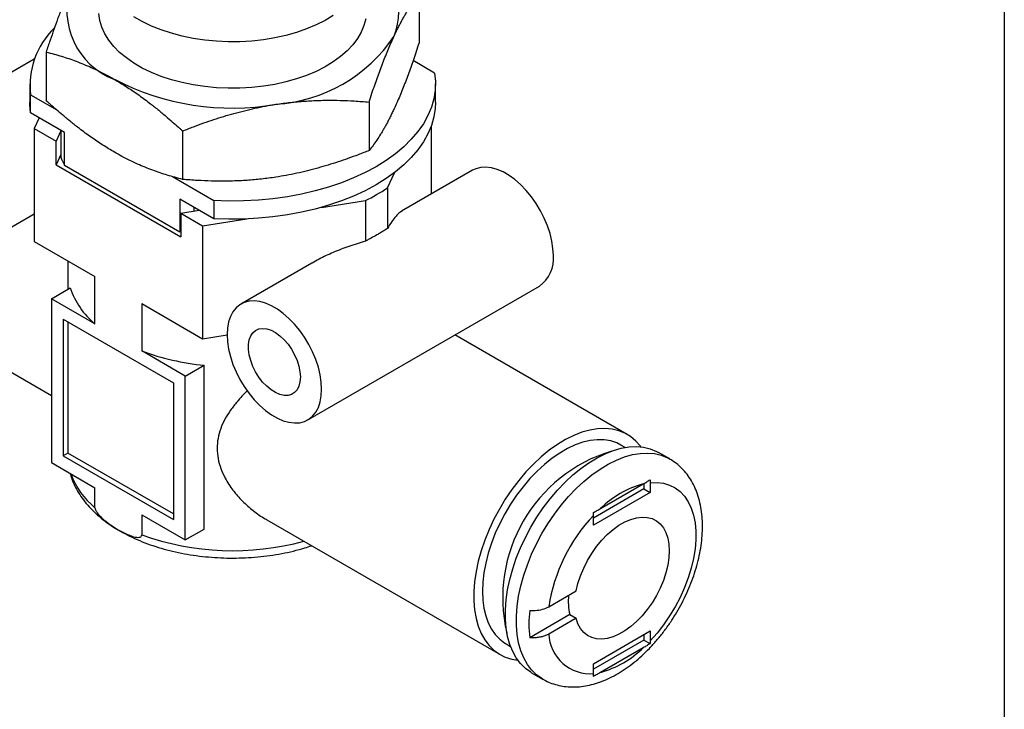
# Model space of a CAD drawing. Header units: millimetres. Extents: x 6 to 273, y 6 to 210.
# Tile 12 of 14: x 229 to 273, y 144 to 175. Entities that reach past the tile are written whole.
import ezdxf

# ---------------------------------------------------------------- set-up
doc = ezdxf.new("R2010")
doc.units = ezdxf.units.MM
doc.linetypes.add('SLD-Solid', pattern=[0])
doc.layers.add('TEXT', color=140, linetype='SLD-Solid', lineweight=25)

msp = doc.modelspace()

# ---------------------------------------------------------------- linework, layer by layer
for p, q in [((246.794, 176.563), (246.794, 174.391)), ((229.531, 173.653), (224.66, 170.841)), ((230.063, 173.975), (230.063, 171.803)), ((247.49, 173.034), (246.523, 173.593)), ((229.329, 172.55), (229.329, 171.734)), ((247.529, 171.734), (247.529, 172.55)), ((229.367, 171.25), (229.367, 172.066)), ((229.367, 172.066), (230.544, 171.387)), ((244.552, 171.734), (244.552, 169.562)), ((230.889, 170.371), (229.367, 171.25)), ((229.75, 171.029), (229.526, 170.546)), ((229.526, 170.546), (229.526, 165.483)), ((229.526, 170.546), (230.506, 169.98)), ((247.331, 170.646), (247.331, 167.6)), ((230.719, 170.441), (230.506, 169.98)), ((230.719, 170.469), (230.719, 169.268)), ((230.889, 168.901), (230.889, 170.371)), ((236.187, 170.44), (236.187, 168.268)), ((230.506, 168.919), (230.506, 169.98)), ((230.719, 169.379), (230.506, 168.919)), ((230.506, 168.919), (236.099, 165.69)), ((230.889, 168.901), (236.068, 165.912)), ((235.733, 168.391), (237.59, 167.319)), ((245.373, 167.886), (245.689, 168.567)), ((249.197, 168.677), (246.011, 166.838)), ((245.373, 167.886), (245.373, 166.064)), ((236.068, 167.381), (236.068, 165.912)), ((237.59, 166.503), (236.068, 167.381)), ((236.703, 166.845), (236.703, 167.015)), ((237.59, 167.319), (237.59, 166.503)), ((242.416, 167.012), (244.386, 167.316)), ((244.386, 167.316), (244.386, 165.495)), ((227.66, 165.645), (229.526, 166.722)), ((236.099, 166.752), (236.935, 166.881)), ((236.099, 166.752), (237.078, 166.186)), ((236.099, 166.752), (236.099, 165.69)), ((237.078, 166.186), (239.065, 166.493)), ((237.078, 166.186), (237.078, 161.123)), ((236.099, 165.906), (236.068, 165.912)), ((229.526, 165.483), (232.254, 163.909)), ((231.029, 164.616), (231.029, 163.338)), ((241.988, 164.516), (238.803, 162.677)), ((220.73, 164.101), (230.297, 158.578)), ((232.254, 161.786), (232.254, 163.909)), ((241.802, 157.481), (252.197, 163.481)), ((230.297, 162.915), (231.14, 163.402)), ((230.297, 162.915), (230.297, 155.566)), ((232.254, 161.786), (230.297, 162.915)), ((234.35, 162.698), (237.078, 161.123)), ((234.35, 162.698), (234.35, 160.575)), ((230.827, 161.997), (235.777, 159.139)), ((230.827, 161.997), (230.827, 155.873)), ((231.039, 161.874), (231.039, 155.995)), ((237.078, 161.123), (238.181, 161.294)), ((256.128, 156.83), (248.401, 161.29)), ((236.307, 159.446), (234.35, 160.575)), ((236.307, 159.446), (237.15, 159.932)), ((237.15, 152.583), (237.15, 159.932)), ((235.777, 159.139), (235.777, 153.015)), ((236.307, 152.097), (236.307, 159.446)), ((231.039, 155.995), (230.827, 155.873)), ((235.777, 153.26), (231.039, 155.995)), ((256.045, 156.242), (255.853, 156.353)), ((258.037, 155.727), (257.542, 156.013)), ((230.297, 155.566), (232.254, 154.437)), ((230.827, 155.873), (235.777, 153.015)), ((254.935, 153.504), (256.853, 154.611)), ((256.884, 154.63), (256.884, 154.384)), ((257.167, 154.663), (257.167, 154.22)), ((232.254, 153.538), (232.254, 154.437)), ((256.884, 154.384), (254.621, 153.077)), ((257.167, 154.22), (254.621, 152.751)), ((256.884, 154.384), (257.167, 154.22)), ((234.35, 153.226), (236.307, 152.097)), ((234.35, 153.226), (234.35, 152.328)), ((239.966, 152.996), (250.428, 146.957)), ((254.621, 152.751), (254.621, 153.193)), ((236.307, 152.097), (237.15, 152.583)), ((252.613, 149.101), (253.84, 149.809)), ((253.557, 148.748), (251.759, 147.71)), ((253.84, 148.585), (252.613, 147.876)), ((253.557, 148.748), (253.84, 148.585)), ((254.621, 146.545), (257.167, 148.015)), ((257.167, 148.015), (257.167, 147.572)), ((256.884, 147.606), (254.621, 146.3)), ((256.884, 147.851), (256.884, 147.606)), ((256.884, 147.606), (257.159, 147.448)), ((250.703, 147.433), (250.896, 147.322)), ((256.853, 147.262), (254.935, 146.155)), ((254.621, 146.103), (254.621, 146.545)), ((251.842, 146.14), (252.337, 145.855))]:
    msp.add_line(p, q)
at = {"flags": 128}
for points in [[(244.399, 175.472), (244.323, 175.169), (244.201, 174.871), (244.033, 174.58), (243.822, 174.299), (243.569, 174.03), (243.275, 173.774), (242.943, 173.535), (242.576, 173.314), (242.177, 173.112), (241.748, 172.931), (241.294, 172.773), (240.816, 172.639), (240.321, 172.529), (239.81, 172.446), (239.288, 172.388), (238.76, 172.358), (238.23, 172.355), (237.7, 172.378), (237.177, 172.429), (236.663, 172.506), (236.163, 172.609), (235.681, 172.737), (235.22, 172.889), (234.785, 173.065), (234.378, 173.261), (234.002, 173.478), (233.662, 173.713), (233.358, 173.964), (233.095, 174.23), (232.873, 174.509), (232.694, 174.797), (232.561, 175.094), (232.473, 175.396), (232.432, 175.701)], [(242.943, 175.617), (242.576, 175.396), (242.177, 175.194), (241.748, 175.013), (241.294, 174.855), (240.816, 174.721), (240.321, 174.612), (239.81, 174.528), (239.288, 174.471), (238.76, 174.44), (238.23, 174.437), (237.7, 174.46), (237.177, 174.511), (236.663, 174.588), (236.163, 174.691), (235.681, 174.819), (235.22, 174.972), (234.785, 175.147), (234.378, 175.343), (234.002, 175.56)], [(247.49, 173.034), (247.527, 172.651), (247.515, 172.267), (247.455, 171.884), (247.347, 171.505), (247.191, 171.132), (246.988, 170.766), (246.739, 170.409), (246.446, 170.065), (246.11, 169.733), (245.732, 169.417), (245.316, 169.117), (244.863, 168.836), (244.376, 168.574), (243.857, 168.334), (243.308, 168.116), (242.734, 167.922), (242.137, 167.753), (241.52, 167.609), (240.886, 167.492), (240.239, 167.402), (239.583, 167.339), (238.92, 167.305), (238.255, 167.298), (237.59, 167.319)], [(229.367, 171.25), (229.33, 171.633), (229.329, 171.734)], [(247.529, 171.734), (247.515, 171.45), (247.455, 171.067), (247.347, 170.688), (247.191, 170.315), (246.988, 169.949), (246.739, 169.593), (246.446, 169.248), (246.11, 168.917), (245.732, 168.6), (245.316, 168.3), (244.863, 168.019), (244.376, 167.758), (243.857, 167.517), (243.308, 167.3), (242.734, 167.106), (242.137, 166.936), (241.52, 166.793), (240.886, 166.676), (240.239, 166.585), (239.583, 166.523), (238.92, 166.488), (238.255, 166.481), (237.59, 166.503)], [(252.818, 164.855), (252.802, 165.171), (252.752, 165.502), (252.669, 165.842), (252.556, 166.186), (252.413, 166.528), (252.243, 166.863), (252.049, 167.186), (251.834, 167.491), (251.6, 167.774), (251.352, 168.031), (251.094, 168.256), (250.83, 168.447), (250.564, 168.601), (250.299, 168.715), (250.041, 168.787), (249.794, 168.817), (249.56, 168.804), (249.345, 168.747), (249.197, 168.677)], [(242.424, 158.854), (242.407, 159.171), (242.357, 159.502), (242.275, 159.842), (242.161, 160.186), (242.019, 160.528), (241.849, 160.863), (241.655, 161.186), (241.439, 161.491), (241.206, 161.774), (240.958, 162.03), (240.7, 162.255), (240.436, 162.447), (240.169, 162.6), (239.905, 162.714), (239.647, 162.787), (239.399, 162.817), (239.166, 162.803), (238.95, 162.747), (238.756, 162.648), (238.586, 162.509), (238.444, 162.332), (238.33, 162.119), (238.248, 161.874), (238.198, 161.601), (238.181, 161.303), (238.198, 160.987), (238.248, 160.656), (238.33, 160.316), (238.444, 159.972), (238.586, 159.63), (238.756, 159.295), (238.95, 158.972), (239.166, 158.667), (239.399, 158.384), (239.647, 158.127), (239.905, 157.902), (240.169, 157.711), (240.436, 157.557), (240.7, 157.443), (240.958, 157.371), (241.206, 157.341), (241.439, 157.354), (241.655, 157.411), (241.849, 157.509), (242.019, 157.648), (242.161, 157.825), (242.275, 158.038), (242.357, 158.283), (242.407, 158.557), (242.424, 158.854)], [(241.469, 159.405), (241.452, 159.187), (241.403, 158.995), (241.321, 158.834), (241.21, 158.708), (241.073, 158.622), (240.914, 158.578), (240.737, 158.577), (240.548, 158.62), (240.352, 158.704), (240.154, 158.828), (239.961, 158.988), (239.777, 159.179), (239.609, 159.396), (239.46, 159.633), (239.336, 159.882), (239.239, 160.138), (239.173, 160.391), (239.14, 160.636), (239.14, 160.864), (239.173, 161.07), (239.239, 161.247), (239.336, 161.391), (239.46, 161.497), (239.609, 161.562), (239.777, 161.585), (239.961, 161.564), (240.154, 161.501), (240.352, 161.396), (240.548, 161.254), (240.737, 161.078), (240.914, 160.873), (241.073, 160.645), (241.21, 160.401), (241.321, 160.148), (241.403, 159.892), (241.452, 159.643), (241.469, 159.405)], [(256.746, 156.267), (256.722, 156.299), (256.517, 156.533), (256.285, 156.728), (256.029, 156.883), (255.75, 156.996), (255.45, 157.068), (255.132, 157.096), (254.799, 157.081), (254.453, 157.024), (254.098, 156.923), (253.736, 156.782), (253.37, 156.599), (253.003, 156.378), (252.638, 156.119), (252.279, 155.826), (251.928, 155.5), (251.588, 155.143), (251.263, 154.76), (250.954, 154.354), (250.664, 153.927), (250.396, 153.483), (250.151, 153.026), (249.933, 152.559), (249.742, 152.087), (249.581, 151.613), (249.45, 151.142), (249.351, 150.677), (249.285, 150.222), (249.252, 149.781), (249.252, 149.357), (249.285, 148.954), (249.351, 148.576), (249.45, 148.225), (249.581, 147.905), (249.742, 147.617), (249.933, 147.365), (250.151, 147.151), (250.396, 146.976), (250.664, 146.841), (250.954, 146.749), (251.224, 146.703)], [(255.853, 156.353), (255.663, 156.448), (255.39, 156.538), (255.099, 156.586), (254.791, 156.592), (254.469, 156.555), (254.136, 156.475), (253.796, 156.355), (253.451, 156.194), (253.105, 155.994), (252.76, 155.756), (252.419, 155.484), (252.087, 155.179), (251.765, 154.845), (251.457, 154.484), (251.166, 154.099), (250.893, 153.695), (250.642, 153.274), (250.415, 152.84), (250.214, 152.398), (250.041, 151.952), (249.897, 151.504), (249.784, 151.061), (249.702, 150.625), (249.653, 150.2), (249.636, 149.791), (249.653, 149.401), (249.702, 149.033), (249.784, 148.691), (249.897, 148.379), (250.041, 148.098), (250.214, 147.851), (250.415, 147.641), (250.642, 147.47), (250.703, 147.433)], [(251.842, 146.14), (251.81, 146.159), (251.566, 146.335), (251.347, 146.549), (251.157, 146.801), (250.995, 147.088), (250.865, 147.409), (250.766, 147.76), (250.699, 148.138), (250.666, 148.541), (250.666, 148.964), (250.699, 149.405), (250.766, 149.86), (250.865, 150.326), (250.995, 150.797), (251.157, 151.271), (251.347, 151.743), (251.566, 152.209), (251.81, 152.666), (252.078, 153.11), (252.368, 153.537), (252.677, 153.944), (253.003, 154.327), (253.342, 154.683), (253.693, 155.009), (254.052, 155.303), (254.417, 155.561), (254.784, 155.783), (255.15, 155.965), (255.512, 156.107), (255.868, 156.207), (256.213, 156.265), (256.546, 156.28), (256.864, 156.251), (257.164, 156.18), (257.443, 156.066), (257.542, 156.013)], [(252.342, 145.852), (252.305, 145.874), (252.061, 146.049), (251.842, 146.263), (251.652, 146.515), (251.49, 146.803), (251.36, 147.123), (251.261, 147.474), (251.194, 147.852), (251.161, 148.255), (251.161, 148.678), (251.194, 149.12), (251.261, 149.575), (251.36, 150.04), (251.49, 150.511), (251.652, 150.985), (251.842, 151.457), (252.061, 151.923), (252.305, 152.381), (252.573, 152.824), (252.863, 153.252), (253.172, 153.658), (253.498, 154.041), (253.837, 154.397), (254.188, 154.724), (254.547, 155.017), (254.912, 155.276), (255.279, 155.497), (255.645, 155.679), (256.007, 155.821), (256.363, 155.922), (256.708, 155.979), (257.041, 155.994), (257.359, 155.966), (257.659, 155.894), (257.938, 155.781), (258.044, 155.723)], [(257.167, 154.663), (257.474, 154.671), (257.765, 154.635), (258.036, 154.554), (258.284, 154.429), (258.508, 154.262), (258.704, 154.054), (258.871, 153.808), (259.006, 153.526), (259.109, 153.211), (259.178, 152.866), (259.213, 152.495), (259.213, 152.102), (259.178, 151.692), (259.109, 151.267), (259.006, 150.833), (258.871, 150.394), (258.704, 149.956), (258.508, 149.521), (258.284, 149.096), (258.036, 148.685), (257.765, 148.291), (257.474, 147.919), (257.167, 147.572)], [(253.84, 149.809), (253.923, 150.149), (254.036, 150.493), (254.179, 150.835), (254.349, 151.17), (254.544, 151.492), (254.759, 151.797), (254.993, 152.08), (255.24, 152.336), (255.498, 152.561), (255.763, 152.752), (256.029, 152.905), (256.293, 153.019), (256.551, 153.091), (256.798, 153.121), (257.032, 153.107), (257.247, 153.051), (257.441, 152.952), (257.611, 152.813), (257.753, 152.636), (257.867, 152.423), (257.949, 152.178), (257.999, 151.905), (258.015, 151.607), (257.999, 151.291), (257.949, 150.96), (257.867, 150.62), (257.753, 150.276), (257.611, 149.934), (257.441, 149.6), (257.247, 149.277), (257.032, 148.972), (256.798, 148.689), (256.551, 148.433), (256.293, 148.207), (256.029, 148.016), (255.763, 147.862), (255.498, 147.748), (255.24, 147.675), (254.993, 147.645), (254.759, 147.658), (254.544, 147.714), (254.349, 147.812), (254.179, 147.951), (254.036, 148.128), (253.923, 148.34), (253.84, 148.585)]]:
    msp.add_lwpolyline(points, dxfattribs=at)
for centre, radius, start, end in [((242.815, 175.816), 3.07, 338.6002, 60.1207), ((234.285, 175.835), 3.291, 160.4303, 249.3667), ((232.937, 172.48), 3.594, 134.4846, 186.6056), ((239.936, 178.51), 6.889, 273.61, 326.3846), ((238.409, 182.938), 11.472, 242.5751, 279.8389), ((233.684, 170.421), 3.181, 201.2573, 208.5396), ((240.579, 175.051), 8.621, 296.2073, 303.7873), ((251.299, 164.715), 1.526, 306.0476, 5.2645), ((234.525, 164.543), 3.572, 198.6242, 230.5249), ((238.196, 170.902), 11.02, 249.5748, 264.5542), ((257.416, 149.504), 6.869, 106.6544, 193.351), ((234.537, 156.31), 3.591, 200.3311, 230.5215), ((258.015, 150.383), 4.384, 105.3651, 134.6295), ((260.14, 147.946), 7.615, 136.4462, 171.277), ((238.444, 163.712), 12.098, 250.2192, 285.2346), ((256.034, 149.334), 2.545, 173.6519, 193.3213), ((256.896, 148.322), 5.174, 173.2023, 186.7977), ((254.462, 147.946), 1.85, 182.1601, 274.9367), ((253.773, 150.382), 4.384, 285.3651, 314.6295)]:
    msp.add_arc(centre, radius, start, end)
for points, knots in [([(231.184, 176.937), (231.155, 176.874), (231.097, 176.748), (231.01, 176.55), (230.923, 176.345), (230.836, 176.134), (230.749, 175.916), (230.664, 175.693), (230.55, 175.39), (230.411, 174.999), (230.239, 174.503), (230.123, 174.155), (230.063, 173.975)], [0, 0, 0, 0, 0.076659, 0.15249, 0.228859, 0.305563, 0.382361, 0.458978, 0.535105, 0.686332, 0.838253, 1, 1, 1, 1]), ([(245.673, 174.696), (245.702, 174.758), (245.76, 174.881), (245.847, 175.057), (245.934, 175.226), (246.021, 175.388), (246.108, 175.544), (246.193, 175.693), (246.307, 175.88), (246.446, 176.099), (246.618, 176.343), (246.734, 176.489), (246.794, 176.563)], [0, 0, 0, 0, 0.076659, 0.15249, 0.228859, 0.305563, 0.382361, 0.458978, 0.535105, 0.686332, 0.838253, 1, 1, 1, 1]), ([(244.552, 171.734), (244.595, 171.866), (244.679, 172.123), (244.801, 172.49), (244.923, 172.836), (245.047, 173.169), (245.17, 173.496), (245.297, 173.816), (245.424, 174.126), (245.549, 174.421), (245.632, 174.605), (245.673, 174.696)], [0, 0, 0, 0, 0.1188006, 0.2305139, 0.3384703, 0.445859, 0.5554422, 0.6670387, 0.7791699, 0.8905419, 1, 1, 1, 1]), ([(246.794, 174.391), (246.75, 174.259), (246.665, 174.003), (246.538, 173.636), (246.418, 173.291), (246.3, 172.957), (246.177, 172.629), (246.053, 172.309), (245.927, 171.999), (245.799, 171.704), (245.715, 171.521), (245.673, 171.43)], [0, 0, 0, 0, 0.118801, 0.230514, 0.33847, 0.445859, 0.555442, 0.667039, 0.77917, 0.890542, 1, 1, 1, 1]), ([(230.063, 173.975), (230.182, 173.946), (230.412, 173.889), (230.752, 173.792), (231.082, 173.686), (231.41, 173.567), (231.746, 173.435), (232.088, 173.287), (232.435, 173.123), (232.781, 172.948), (233.011, 172.819), (233.125, 172.755)], [0, 0, 0, 0, 0.118437, 0.229776, 0.337425, 0.444648, 0.554269, 0.666085, 0.778534, 0.890247, 1, 1, 1, 1]), ([(233.125, 172.755), (233.212, 172.704), (233.386, 172.602), (233.647, 172.437), (233.908, 172.265), (234.17, 172.085), (234.431, 171.897), (234.731, 171.671), (235.07, 171.405), (235.507, 171.043), (235.848, 170.746), (236.095, 170.524), (236.156, 170.468), (236.187, 170.44)], [0, 0, 0, 0, 0.083941, 0.167913, 0.25213, 0.336602, 0.4213, 0.506163, 0.629497, 0.752791, 0.938102, 0.969042, 1, 1, 1, 1]), ([(233.125, 169.489), (233.038, 169.54), (232.864, 169.642), (232.603, 169.806), (232.342, 169.978), (232.08, 170.158), (231.819, 170.347), (231.519, 170.572), (231.182, 170.839), (230.744, 171.2), (230.403, 171.497), (230.156, 171.719), (230.094, 171.775), (230.063, 171.803)], [0, 0, 0, 0, 0.083941, 0.167913, 0.25213, 0.336602, 0.4213, 0.506163, 0.629497, 0.752791, 0.938102, 0.969042, 1, 1, 1, 1]), ([(236.187, 170.44), (236.349, 170.504), (236.663, 170.628), (237.127, 170.8), (237.579, 170.954), (238.032, 171.095), (238.491, 171.229), (238.96, 171.35), (239.432, 171.459), (239.902, 171.557), (240.215, 171.609), (240.37, 171.634)], [0, 0, 0, 0, 0.118801, 0.230514, 0.33847, 0.445859, 0.555442, 0.667039, 0.77917, 0.890542, 1, 1, 1, 1]), ([(240.37, 171.634), (240.478, 171.65), (240.694, 171.682), (241.018, 171.721), (241.341, 171.753), (241.666, 171.778), (241.989, 171.798), (242.311, 171.811), (242.736, 171.819), (243.263, 171.816), (243.904, 171.789), (244.332, 171.753), (244.552, 171.734)], [0, 0, 0, 0, 0.076659, 0.15249, 0.228859, 0.305563, 0.382361, 0.458978, 0.535105, 0.686332, 0.838253, 1, 1, 1, 1]), ([(245.673, 171.43), (245.644, 171.368), (245.586, 171.244), (245.5, 171.069), (245.414, 170.9), (245.327, 170.737), (245.24, 170.581), (245.153, 170.433), (245.039, 170.245), (244.895, 170.027), (244.724, 169.783), (244.611, 169.637), (244.552, 169.562)], [0, 0, 0, 0, 0.076659, 0.15249, 0.228859, 0.305563, 0.382361, 0.458978, 0.535105, 0.686332, 0.838253, 1, 1, 1, 1]), ([(236.187, 168.268), (236.069, 168.298), (235.841, 168.356), (235.503, 168.454), (235.173, 168.56), (234.84, 168.677), (234.504, 168.808), (234.159, 168.955), (233.812, 169.119), (233.468, 169.295), (233.239, 169.424), (233.125, 169.489)], [0, 0, 0, 0, 0.118437, 0.229776, 0.337425, 0.444648, 0.554269, 0.666085, 0.778534, 0.890247, 1, 1, 1, 1]), ([(244.552, 169.562), (244.39, 169.499), (244.076, 169.375), (243.611, 169.206), (243.159, 169.051), (242.708, 168.907), (242.249, 168.773), (241.781, 168.65), (241.309, 168.54), (240.838, 168.445), (240.525, 168.393), (240.37, 168.368)], [0, 0, 0, 0, 0.118801, 0.230514, 0.33847, 0.445859, 0.555442, 0.667039, 0.77917, 0.890542, 1, 1, 1, 1]), ([(240.37, 168.368), (240.261, 168.352), (240.045, 168.32), (239.722, 168.281), (239.399, 168.248), (239.074, 168.223), (238.751, 168.204), (238.429, 168.192), (238.004, 168.184), (237.476, 168.189), (236.835, 168.216), (236.407, 168.25), (236.187, 168.268)], [0, 0, 0, 0, 0.076659, 0.15249, 0.228859, 0.305563, 0.382361, 0.458978, 0.535105, 0.686332, 0.838253, 1, 1, 1, 1]), ([(246.015, 166.832), (245.987, 166.817), (245.905, 166.773), (245.756, 166.617), (245.57, 166.381), (245.44, 166.171), (245.373, 166.064)], [0, 0, 0, 0, 0.139782, 0.411031, 0.699357, 1, 1, 1, 1]), ([(245.373, 166.064), (245.322, 166.032), (245.22, 165.967), (245.062, 165.871), (244.872, 165.759), (244.69, 165.657), (244.518, 165.564), (244.43, 165.518), (244.386, 165.495)], [0, 0, 0, 0, 0.166828, 0.333501, 0.500003, 0.749795, 0.874873, 1, 1, 1, 1]), ([(244.386, 165.495), (244.138, 165.42), (243.651, 165.274), (242.957, 165.001), (242.403, 164.751), (242.096, 164.571), (241.992, 164.51)], [0, 0, 0, 0, 0.300643, 0.588969, 0.860218, 1, 1, 1, 1]), ([(239.09, 158.791), (239.088, 158.789), (238.918, 158.63), (238.66, 158.338), (238.326, 157.913), (238.076, 157.511), (237.883, 157.091), (237.761, 156.653), (237.721, 156.201), (237.766, 155.745), (237.892, 155.294), (238.11, 154.812), (238.433, 154.317), (238.86, 153.827), (239.349, 153.403), (239.724, 153.126), (239.941, 153.015), (239.969, 153)], [0, 0, 0, 0, 0.001055, 0.090432, 0.157522, 0.224816, 0.292093, 0.359551, 0.426571, 0.493601, 0.561131, 0.628566, 0.718295, 0.807786, 0.897316, 0.986814, 1, 1, 1, 1]), ([(259.51, 152.71), (259.509, 152.787), (259.507, 153.007), (259.475, 153.361), (259.403, 153.763), (259.295, 154.143), (259.152, 154.497), (258.975, 154.821), (258.768, 155.111), (258.533, 155.364), (258.293, 155.569), (258.121, 155.673), (258.045, 155.719)], [0, 0, 0, 0, 0.06064, 0.173056, 0.285445, 0.396925, 0.506734, 0.6142, 0.718952, 0.821023, 0.92081, 1, 1, 1, 1]), ([(231.146, 155.076), (231.164, 155.009), (231.213, 154.826), (231.338, 154.535), (231.516, 154.205), (231.734, 153.886), (231.991, 153.577), (232.286, 153.28), (232.617, 152.999), (232.982, 152.735), (233.379, 152.49), (233.805, 152.264), (234.256, 152.06), (234.731, 151.879), (235.225, 151.72), (235.736, 151.586), (236.262, 151.475), (236.799, 151.388), (237.344, 151.327), (237.896, 151.29), (238.45, 151.279), (239.004, 151.292), (239.555, 151.331), (240.099, 151.394), (240.636, 151.482), (241.159, 151.595), (241.608, 151.713), (241.874, 151.801), (241.976, 151.836)], [0, 0, 0, 0, 0.02155, 0.058666, 0.09626, 0.134429, 0.173198, 0.212517, 0.252284, 0.292371, 0.33265, 0.373019, 0.413387, 0.453712, 0.493973, 0.534165, 0.574292, 0.614361, 0.654386, 0.69438, 0.734357, 0.774334, 0.814322, 0.854336, 0.894391, 0.934503, 0.974686, 1, 1, 1, 1]), ([(256.853, 154.611), (256.905, 154.641), (257.01, 154.702), (257.109, 154.765), (257.159, 154.796)], [0, 0, 0, 0, 0.499785, 1, 1, 1, 1]), ([(257.159, 154.796), (257.162, 154.774), (257.166, 154.728), (257.167, 154.684), (257.167, 154.663)], [0, 0, 0, 0, 0.500284, 1, 1, 1, 1]), ([(232.254, 153.538), (232.254, 153.538), (232.254, 153.537), (232.254, 153.52), (232.257, 153.504), (232.267, 153.464), (232.276, 153.442), (232.306, 153.382), (232.328, 153.348), (232.418, 153.224), (232.492, 153.149), (232.628, 153.024), (232.688, 152.973), (232.81, 152.877), (232.871, 152.832), (233.055, 152.702), (233.178, 152.624), (233.38, 152.507), (233.458, 152.465), (233.614, 152.387), (233.692, 152.351), (233.848, 152.288), (233.925, 152.26), (234.078, 152.22), (234.152, 152.207), (234.242, 152.215), (234.262, 152.219), (234.298, 152.233), (234.314, 152.243), (234.335, 152.268), (234.342, 152.28), (234.349, 152.304), (234.35, 152.316), (234.35, 152.328)], [4.906488, 4.906488, 4.906488, 4.906488, 4.909706, 4.909706, 4.964377, 4.964377, 5.036919, 5.036919, 5.159222, 5.159222, 5.491266, 5.491266, 5.753224, 5.753224, 6.015183, 6.015183, 6.5391, 6.5391, 6.870231, 6.870231, 7.201362, 7.201362, 7.537551, 7.537551, 7.873741, 7.873741, 7.971249, 7.971249, 8.069817, 8.069817, 8.13076, 8.13076, 8.175598, 8.175598, 8.175598, 8.175598]), ([(254.614, 153.327), (254.668, 153.356), (254.777, 153.413), (254.882, 153.473), (254.935, 153.504)], [0, 0, 0, 0, 0.500057, 1, 1, 1, 1]), ([(254.621, 153.193), (254.621, 153.213), (254.62, 153.253), (254.617, 153.298), (254.614, 153.323), (254.614, 153.327)], [0, 0, 0, 0, 0.456946, 0.917017, 1, 1, 1, 1]), ([(252.345, 145.852), (252.43, 145.807), (252.609, 145.709), (252.907, 145.605), (253.228, 145.532), (253.562, 145.497), (253.906, 145.501), (254.259, 145.543), (254.621, 145.625), (254.987, 145.746), (255.357, 145.905), (255.725, 146.103), (256.09, 146.336), (256.446, 146.603), (256.793, 146.9), (257.127, 147.224), (257.446, 147.574), (257.748, 147.946), (258.032, 148.337), (258.296, 148.745), (258.538, 149.167), (258.757, 149.601), (258.951, 150.043), (259.119, 150.491), (259.259, 150.942), (259.37, 151.394), (259.45, 151.843), (259.501, 152.284), (259.507, 152.569), (259.51, 152.71)], [0, 0, 0, 0, 0.029678, 0.063299, 0.097023, 0.131119, 0.165817, 0.201279, 0.237573, 0.274655, 0.31238, 0.350548, 0.388952, 0.427414, 0.465819, 0.504126, 0.542325, 0.580427, 0.618454, 0.656434, 0.694397, 0.732377, 0.770396, 0.808488, 0.846688, 0.885027, 0.923532, 0.962219, 1, 1, 1, 1]), ([(251.759, 148.934), (251.772, 148.933), (251.799, 148.931), (251.938, 148.925), (252.179, 148.941), (252.412, 149.006), (252.549, 149.066), (252.592, 149.089), (252.613, 149.101)], [0, 0, 0, 0, 0.043367, 0.086959, 0.447998, 0.809047, 0.904525, 1, 1, 1, 1]), ([(252.613, 147.876), (252.591, 147.864), (252.546, 147.84), (252.472, 147.808), (252.394, 147.779), (252.312, 147.755), (252.226, 147.735), (252.137, 147.72), (252.029, 147.708), (251.902, 147.702), (251.806, 147.707), (251.759, 147.71)], [0, 0, 0, 0, 0.098764, 0.197458, 0.296178, 0.394989, 0.49383, 0.592663, 0.691451, 0.845795, 1, 1, 1, 1]), ([(257.167, 147.572), (257.167, 147.553), (257.166, 147.514), (257.162, 147.473), (257.16, 147.451), (257.159, 147.448)], [0, 0, 0, 0, 0.456946, 0.917017, 1, 1, 1, 1]), ([(257.159, 147.448), (257.109, 147.416), (257.01, 147.353), (256.905, 147.292), (256.853, 147.262)], [0, 0, 0, 0, 0.500057, 1, 1, 1, 1]), ([(254.935, 146.155), (254.883, 146.125), (254.778, 146.064), (254.668, 146.007), (254.614, 145.978)], [0, 0, 0, 0, 0.499785, 1, 1, 1, 1]), ([(254.614, 145.978), (254.616, 146), (254.621, 146.04), (254.621, 146.083), (254.621, 146.103)], [0, 0, 0, 0, 0.546321, 1, 1, 1, 1])]:
    msp.add_open_spline(points, degree=3, knots=knots)
at = {"layer": 'TEXT'}
msp.add_line((273.05, 209.55), (273.05, 6.35), dxfattribs=at)

doc.saveas('drawing.dxf')
